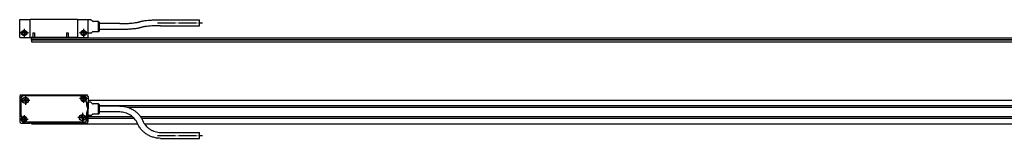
# Model space of a CAD drawing. Header units: millimetres. Extents: x -85 to 2708, y -72 to 348.
# Tile 6 of 7: x 649 to 1312, y 165 to 245. Entities that reach past the tile are written whole.
import ezdxf

# ---------------------------------------------------------------- set-up
doc = ezdxf.new("R2010")
doc.units = ezdxf.units.MM
doc.linetypes.add('DOT_CENTER', pattern=[14, 12, -1, 0, -1])
doc.layers.add('1', color=7, linetype='Continuous')

# ---------------------------------------------------------------- blocks, each defined once
blk = doc.blocks.new('Regla_64__8', base_point=(656.99, 225.26))
at = {"color": 7, "linetype": 'Continuous'}
for p, q in [((656.99, 232.41), (1606.49, 232.41)), ((656.99, 231.16), (656.99, 232.41)), ((656.99, 231.16), (1606.49, 231.16)), ((656.99, 231.06), (656.99, 231.16)), ((656.99, 230.96), (656.99, 231.06)), ((1606.49, 231.06), (656.99, 231.06)), ((656.99, 230.96), (656.99, 229.71)), ((1606.49, 230.96), (656.99, 230.96)), ((656.99, 229.71), (1606.49, 229.71))]:
    blk.add_line(p, q, dxfattribs=at)
blk = doc.blocks.new('CABEZA_REGLA_EXPOSED__9', base_point=(648.99, 232.76))
at = {"color": 7, "linetype": 'Continuous'}
for p, q in [((648.99, 232.76), (648.99, 244.76)), ((648.99, 244.76), (655.99, 244.76)), ((655.99, 232.76), (655.99, 244.76)), ((687.99, 244.76), (655.99, 244.76)), ((687.99, 244.76), (694.99, 244.76)), ((687.99, 244.76), (687.99, 232.76)), ((694.99, 244.56), (694.99, 244.76)), ((696.78, 244.56), (694.99, 244.56)), ((694.99, 235.56), (694.99, 244.56)), ((697.7, 243.86), (697.14, 244.42)), ((701.99, 243.56), (698.4, 243.56)), ((702.49, 243.06), (701.99, 243.56)), ((701.99, 236.56), (701.99, 243.56)), ((702.49, 243.06), (702.49, 237.06)), ((716.33, 242.06), (702.49, 242.06)), ((743.83, 244.68), (770.08, 244.68)), ((743.83, 240.68), (770.08, 240.68)), ((770.08, 240.7), (770.08, 244.68)), ((648.99, 232.76), (655.99, 232.76)), ((657.77, 232.76), (655.99, 232.76)), ((657.77, 235.76), (657.77, 232.76)), ((657.77, 235.76), (659.01, 235.76)), ((657.77, 232.76), (659.01, 232.76)), ((659.01, 235.76), (659.01, 232.76)), ((680.47, 232.76), (659.01, 232.76)), ((680.47, 235.76), (680.47, 232.76)), ((680.47, 235.76), (681.71, 235.76)), ((680.47, 232.76), (681.71, 232.76)), ((681.71, 235.76), (681.71, 232.76)), ((687.99, 232.76), (681.71, 232.76)), ((687.99, 232.76), (694.99, 232.76)), ((696.78, 235.56), (694.99, 235.56)), ((694.99, 232.76), (694.99, 235.56)), ((697.7, 236.27), (697.14, 235.71)), ((701.99, 236.56), (698.4, 236.56)), ((702.49, 237.06), (701.99, 236.56)), ((716.33, 238.06), (702.49, 238.06))]:
    blk.add_line(p, q, dxfattribs=at)
for centre, radius in [((651.99, 235.76), 1.85), ((651.99, 235.76), 1.6), ((651.99, 235.76), 1.25), ((691.99, 235.76), 1.85), ((691.99, 235.76), 1.6), ((691.99, 235.76), 1.25)]:
    blk.add_circle(centre, radius, dxfattribs=at)
for centre, radius, start, end in [((696.78, 244.06), 0.5, 45, 90), ((698.4, 244.56), 1, 225, 270), ((696.78, 236.06), 0.5, 270, 315), ((698.4, 235.56), 1, 90, 135)]:
    blk.add_arc(centre, radius, start, end, dxfattribs=at)
for points, knots in [([(716.33, 242.06), (716.83, 242.07), (718, 242.07), (719.96, 242.12), (722.26, 242.23), (724.42, 242.4), (726.21, 242.61), (727.46, 242.8), (728.37, 242.98), (728.99, 243.13), (729.31, 243.23), (729.45, 243.27)], [0, 0, 0, 0, 1.48769, 3.512666, 5.906097, 8.384028, 10.000024, 11.308732, 12.197421, 12.78054, 13.209703, 13.209703, 13.209703, 13.209703]), ([(730.71, 239.48), (730.51, 239.41), (730.06, 239.27), (729.26, 239.08), (728.17, 238.86), (726.75, 238.65), (724.82, 238.42), (722.36, 238.23), (719.43, 238.09), (717.38, 238.07), (716.33, 238.06)], [0, 0, 0, 0, 0.62921, 1.420102, 2.48505, 3.957263, 5.711348, 8.336658, 11.355609, 14.497427, 14.497427, 14.497427, 14.497427]), ([(729.45, 243.27), (729.65, 243.33), (730.1, 243.47), (730.91, 243.67), (732, 243.88), (733.52, 244.12), (735.46, 244.33), (737.4, 244.48), (739.35, 244.59), (741.4, 244.67), (742.96, 244.68), (743.83, 244.68)], [0, 0, 0, 0, 0.62921, 1.420102, 2.48505, 3.957263, 6.044379, 8.336662, 9.80845, 11.888369, 14.497563, 14.497563, 14.497563, 14.497563]), ([(743.83, 240.68), (742.83, 240.67), (740.86, 240.66), (738.17, 240.53), (735.85, 240.35), (734.09, 240.15), (732.73, 239.95), (731.82, 239.77), (731.17, 239.62), (730.85, 239.52), (730.71, 239.48)], [0, 0, 0, 0, 3.020094, 5.905976, 8.079292, 9.999908, 11.205337, 12.197305, 12.780424, 13.209587, 13.209587, 13.209587, 13.209587])]:
    blk.add_open_spline(points, degree=3, knots=knots, dxfattribs=at)
blk.add_open_spline([(770.08, 240.68), (770.08, 240.69), (770.08, 240.69), (770.08, 240.7), (770.08, 240.7)], degree=3, dxfattribs=at)
at = {"layer": '1', "color": 2, "linetype": 'DOT_CENTER'}
for p, q in [((651.99, 238.61), (651.99, 232.91)), ((691.99, 238.61), (691.99, 232.91)), ((741.83, 242.68), (772.08, 242.68)), ((654.84, 235.76), (649.14, 235.76)), ((694.84, 235.76), (689.14, 235.76))]:
    blk.add_line(p, q, dxfattribs=at)
at = {"layer": '1', "color": 30, "linetype": 'Continuous'}
for centre in [(651.99, 235.76), (691.99, 235.76)]:
    blk.add_arc(centre, 1.5, 175, 95, dxfattribs=at)
blk = doc.blocks.new('EXG_EXGA-1940__10', base_point=(648.99, 225.26))
for name, p in [('CABEZA_REGLA_EXPOSED__9', (648.99, 232.76)), ('Regla_64__8', (656.99, 225.26))]:
    blk.add_blockref(name, p)
blk = doc.blocks.new('Alzado2', base_point=(788, 235))
blk.add_blockref('EXG_EXGA-1940__10', (648.99, 225.26))
blk = doc.blocks.new('Regla_64__23', base_point=(656.99, 166.47))
at = {"color": 7, "linetype": 'Continuous'}
for p, q in [((694.99, 190.47), (1606.49, 190.47)), ((702.49, 186.77), (1606.49, 186.77)), ((694.99, 179.47), (724.68, 179.47)), ((716.33, 182.47), (702.49, 182.47)), ((2626.99, 185.47), (722.1, 185.47)), ((730.13, 179.47), (2626.99, 179.47)), ((656.99, 175.17), (656.99, 174.47)), ((656.99, 174.47), (728.38, 174.47)), ((694.99, 178.17), (726.04, 178.17)), ((730.98, 178.17), (1606.49, 178.17)), ((732.94, 174.47), (1606.49, 174.47))]:
    blk.add_line(p, q, dxfattribs=at)
blk = doc.blocks.new('CABEZA_REGLA_EXPOSED__24', base_point=(648.99, 164.64))
at = {"color": 7, "linetype": 'Continuous'}
for p, q in [((648.99, 192.97), (648.99, 175.97)), ((649.99, 193.97), (655.99, 193.97)), ((689.26, 193.37), (651.69, 193.37)), ((689.26, 193.27), (651.69, 193.27)), ((655.99, 193.77), (655.99, 193.97)), ((687.99, 193.77), (655.99, 193.77)), ((687.99, 193.97), (693.99, 193.97)), ((687.99, 193.97), (687.99, 193.77)), ((694.99, 192.97), (694.99, 188.97)), ((649.69, 191.37), (649.69, 180.6)), ((649.79, 191.37), (649.79, 180.6)), ((651.71, 189.82), (652.37, 190.44)), ((652.62, 189.85), (651.71, 189.82)), ((652.34, 191.35), (652.96, 190.69)), ((652.37, 190.44), (652.34, 191.35)), ((653.24, 189.19), (652.62, 189.85)), ((652.96, 190.69), (653.87, 190.73)), ((653.87, 190.73), (653.21, 190.1)), ((653.21, 190.1), (653.24, 189.19)), ((693.63, 189.69), (693.26, 190.06)), ((693.4, 190.06), (693.7, 189.76)), ((694.19, 186.99), (694.19, 188.34)), ((694.29, 187.02), (694.29, 188.34)), ((696.78, 188.97), (694.99, 188.97)), ((694.99, 188.97), (694.99, 184.47)), ((697.7, 188.26), (697.14, 188.82)), ((701.99, 187.97), (698.4, 187.97)), ((701.99, 184.47), (701.99, 187.97)), ((702.49, 187.47), (701.99, 187.97)), ((702.49, 187.47), (702.49, 184.47)), ((716.33, 186.47), (702.49, 186.47)), ((650.58, 178.88), (650.28, 179.18)), ((650.72, 178.88), (650.35, 179.26)), ((690.74, 179.75), (691.36, 179.09)), ((690.77, 178.84), (690.74, 179.75)), ((691.36, 179.09), (692.27, 179.13)), ((692.27, 179.13), (691.61, 178.5)), ((694.19, 177.57), (694.19, 181.95)), ((694.29, 177.57), (694.29, 181.92)), ((694.99, 179.97), (694.99, 184.47)), ((694.99, 175.97), (694.99, 179.97)), ((696.78, 179.97), (694.99, 179.97)), ((697.7, 180.68), (697.14, 180.12)), ((701.99, 180.97), (698.4, 180.97)), ((701.99, 180.97), (701.99, 184.47)), ((702.49, 181.47), (701.99, 180.97)), ((702.49, 184.47), (702.49, 181.47)), ((716.33, 182.47), (702.49, 182.47)), ((649.99, 174.97), (655.99, 174.97)), ((692.29, 175.67), (654.72, 175.67)), ((654.72, 175.57), (692.29, 175.57)), ((655.99, 174.97), (655.99, 175.17)), ((655.99, 175.17), (687.99, 175.17)), ((687.99, 175.17), (687.99, 174.97)), ((687.99, 174.97), (693.99, 174.97)), ((690.11, 178.22), (690.77, 178.84)), ((691.02, 178.25), (690.11, 178.22)), ((691.64, 177.59), (691.02, 178.25)), ((691.61, 178.5), (691.64, 177.59)), ((743.83, 168.64), (770.08, 168.64)), ((770.08, 164.64), (770.08, 168.64)), ((743.83, 164.64), (770.08, 164.64))]:
    blk.add_line(p, q, dxfattribs=at)
for centre, radius in [((652.79, 190.27), 2.1), ((652.79, 190.27), 1.9), ((691.99, 191.47), 1.75), ((691.99, 191.47), 1.25), ((651.99, 177.47), 1.75), ((691.19, 178.67), 2.1), ((691.19, 178.67), 1.9), ((651.99, 177.47), 1.25)]:
    blk.add_circle(centre, radius, dxfattribs=at)
for centre, radius, start, end in [((649.99, 192.97), 1, 90, 180), ((651.69, 191.37), 2, 90, 180), ((651.69, 191.37), 1.9, 90, 180), ((689.26, 191.37), 2, 49.05463, 90), ((689.26, 191.37), 1.9, 46.16913, 90), ((691.99, 191.47), 1.9, 138.02891, 311.98304), ((691.99, 191.47), 2, 315, 135.14341), ((693.99, 192.97), 1, 0, 90), ((692.29, 188.34), 1.9, 0, 45), ((692.29, 188.34), 2, 0, 45), ((689.99, 184.47), 4.9, 328.99728, 31.00272), ((689.99, 184.47), 5, 0, 30.68342), ((696.78, 188.47), 0.5, 45, 90), ((698.4, 188.97), 1, 225, 270), ((651.69, 180.6), 2, 180, 225), ((651.69, 180.6), 1.9, 180, 225), ((651.99, 177.47), 1.9, 318.02891, 131.98304), ((689.99, 184.47), 5, 329.31658, 0), ((696.78, 180.47), 0.5, 270, 315), ((698.4, 179.97), 1, 90, 135), ((649.99, 175.97), 1, 180, 270), ((651.99, 177.47), 2, 135, 315.14341), ((654.72, 177.57), 1.9, 226.16913, 270), ((654.72, 177.57), 2, 229.05463, 270), ((692.29, 177.57), 2, 270, 0), ((692.29, 177.57), 1.9, 270, 0), ((693.99, 175.97), 1, 270, 0)]:
    blk.add_arc(centre, radius, start, end, dxfattribs=at)
for points, knots in [([(716.33, 186.47), (717.05, 186.44), (718.69, 186.38), (721.02, 185.88), (723.44, 184.99), (725.61, 183.82), (727.66, 182.27), (729.37, 180.52), (730.84, 178.55), (731.55, 177.09), (731.91, 176.36)], [0, 0, 0, 0, 2.15213, 4.940557, 7.08707, 9.865012, 12.315601, 14.762893, 17.199012, 19.632164, 19.632164, 19.632164, 19.632164]), ([(728.25, 174.75), (727.94, 175.38), (727.39, 176.49), (726.21, 178.04), (724.94, 179.31), (723.43, 180.43), (721.85, 181.31), (720.08, 181.97), (718.23, 182.39), (716.96, 182.44), (716.33, 182.47)], [0, 0, 0, 0, 2.090968, 3.710921, 5.820382, 7.452727, 9.336879, 11.223599, 13.117235, 15.011838, 15.011838, 15.011838, 15.011838]), ([(743.83, 164.64), (743.12, 164.67), (741.47, 164.73), (739.04, 165.26), (736.63, 166.16), (734.47, 167.36), (732.51, 168.84), (730.72, 170.67), (729.27, 172.65), (728.56, 174.11), (728.25, 174.75)], [0, 0, 0, 0, 2.15213, 4.940557, 7.404167, 9.865227, 12.315816, 14.763108, 17.510386, 19.632171, 19.632171, 19.632171, 19.632171]), ([(731.91, 176.36), (732.22, 175.74), (732.77, 174.63), (733.86, 173.2), (735.1, 171.91), (736.59, 170.76), (738.31, 169.81), (740.08, 169.14), (741.94, 168.72), (743.2, 168.67), (743.83, 168.64)], [0, 0, 0, 0, 2.090968, 3.710921, 5.340052, 7.452731, 9.336883, 11.223603, 13.117239, 15.011842, 15.011842, 15.011842, 15.011842])]:
    blk.add_open_spline(points, degree=3, knots=knots, dxfattribs=at)
at = {"layer": '1', "color": 2, "linetype": 'DOT_CENTER'}
for p, q in [((652.79, 193.37), (652.79, 187.17)), ((691.99, 194.22), (691.99, 188.72)), ((655.89, 190.27), (649.69, 190.27)), ((694.74, 191.47), (689.24, 191.47)), ((651.99, 180.22), (651.99, 174.72)), ((691.19, 181.77), (691.19, 175.57)), ((654.74, 177.47), (649.24, 177.47)), ((694.29, 178.67), (688.09, 178.67)), ((741.83, 166.64), (772.08, 166.64))]:
    blk.add_line(p, q, dxfattribs=at)
at = {"layer": '1', "color": 30, "linetype": 'Continuous'}
for centre in [(691.99, 191.47), (651.99, 177.47)]:
    blk.add_arc(centre, 1.5, 175, 95, dxfattribs=at)
blk = doc.blocks.new('EXG_EXGA-1940__25', base_point=(648.99, 164.64))
for name, p in [('CABEZA_REGLA_EXPOSED__24', (648.99, 164.64)), ('Regla_64__23', (656.99, 166.47))]:
    blk.add_blockref(name, p)
blk = doc.blocks.new('Superior2', base_point=(788, 179.26))
blk.add_blockref('EXG_EXGA-1940__25', (648.99, 164.64))

msp = doc.modelspace()

# ---------------------------------------------------------------- block references
for name, p in [('Alzado2', (788, 235)), ('Superior2', (788, 179.26))]:
    msp.add_blockref(name, p)

doc.saveas('drawing.dxf')
